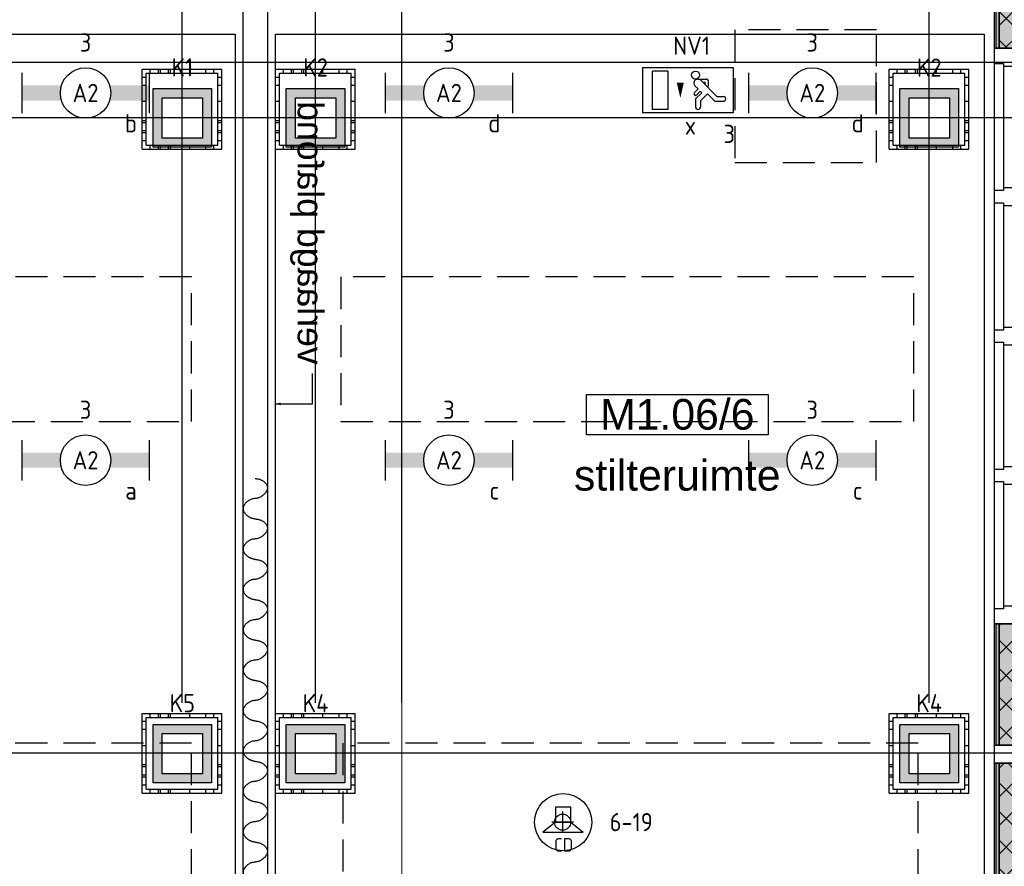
# Model space of a CAD drawing. Header units: millimetres. Extents: x -38031 to 110605, y -30229 to 92226.
# Tile 161 of 256: x 67467 to 72345, y 18344 to 22535. Entities that reach past the tile are written whole.
import ezdxf
from ezdxf.enums import TextEntityAlignment as Align

# ---------------------------------------------------------------- set-up
doc = ezdxf.new("R2010")
doc.units = ezdxf.units.MM
doc.header["$LTSCALE"] = 50
doc.set_wipeout_variables(frame=1)
doc.header["$PDMODE"] = 1
doc.linetypes.add('HIDDEN2', pattern=[4.7625, 3.175, -1.5875])
doc.linetypes.add('STYLE_07', pattern=[1.875, 0.625, -0.20828, 0.625, -0.20836, 0.06943, -0.13893])
for name, color, linetype in [('AB$1A---_ATTRIB035', 8, 'Continuous'), ('AL$1A---_ALGEMEEN', 8, 'Continuous'), ('AL------_MAATV', 200, 'Continuous'), ('AL------_MAATVOERING', 2, 'Continuous'), ('AL------_SPARING', 2, 'Continuous'), ('AM$1A---_ARCERING', 8, 'Continuous'), ('AT$1A---_TEKST100', 8, 'Continuous'), ('BOUWKUNDIG', 8, 'Continuous'), ('EB6421--_ATTRIB', 2, 'Continuous'), ('EL6222--', 3, 'Continuous'), ('EL6311--', 3, 'Continuous'), ('el6311--nv', 7, 'Continuous'), ('EL6350--', 3, 'Continuous'), ('EL6421--', 3, 'Continuous'), ('LICHT_TEXT018', 1, 'Continuous'), ('versterkte strook', 7, 'Continuous'), ('Vloerdoos (2e)', 51, 'Continuous'), ('Vloerdoos (OUD)', 51, 'Continuous')]:
    doc.layers.add(name, color=color, linetype=linetype)
doc.layers.add('stramien', color=1, linetype='Continuous', lineweight=15)
doc.styles.add('Arial', font='ARIAL.TTF')
doc.styles.add('BURO-018', font='iso.shx', dxfattribs={"height": 90})
doc.styles.add('NORATT', font='isocp.shx')
doc.styles.get("Standard").update_dxf_attribs({"font": 'iso.shx'})
doc.dimstyles.new('STABICAD', dxfattribs={"dimscale": 100, "dimtxt": 1.8, "dimasz": 2, "dimexe": 0, "dimexo": 2.5, "dimgap": 1.5, "dimtad": 0, "dimdec": 0, "dimrnd": 10, "dimzin": 0, "dimdsep": 46, "dimtxsty": 'Standard', "dimblk1": 'OBLIQUE', "dimblk2": 'OBLIQUE', "dimsah": 1, "dimcen": -3, "dimadec": 0, "dimazin": 0, "dimtfac": 1, "dimtdec": 0, "dimtofl": 0, "dimtmove": 2, "dimatfit": 3, "dimfxl": 0, "dimtvp": 1.055556, "dimtolj": 1, "dimtzin": 0, "dimarcsym": 0})
pattern_1 = [(135, (0, 0), (70.7107, 70.7107), []), (45, (299.34, -299.34), (70.7107, -70.7107), [])]

# ---------------------------------------------------------------- blocks, each defined once
blk = doc.blocks.new('1115C2J')
at = {"color": 0, "linetype": 'Continuous'}
for p, q in [((-4.5, 5.5), (4.5, 5.5)), ((-4.5, 1), (-4.5, 5.5)), ((-1.24, 4.309), (-1.24, 4.91)), ((-0.76, 4.11), (-0.76, 4.91)), ((2, 5.15), (3.5, 5.15)), ((2, 1.35), (2, 5.15)), ((3.5, 5.15), (3.5, 1.35)), ((4.5, 1), (4.5, 5.5)), ((-2.681, 4.35), (-3.52, 4.35)), ((-1.94, 3.609), (-2.681, 4.35)), ((-1.24, 4.309), (-1.94, 3.609)), ((-1.374, 3.496), (-0.76, 4.11)), ((-2.88, 3.87), (-3.52, 3.87)), ((-1.271, 2.261), (-2.88, 3.87)), ((-1.94, 2.93), (-2.04, 2.83)), ((-1.233, 3.354), (-1.374, 3.496)), ((-0.872, 3.715), (-1.233, 3.354)), ((-0.646, 3.489), (-1.007, 3.128)), ((-0.705, 2.827), (-1.007, 3.128)), ((-2.04, 2.83), (-2.04, 2.344)), ((-0.988, 2.144), (-1.84, 2.144)), ((-1.714, 2.704), (-1.72, 2.697)), ((-1.72, 2.697), (-1.72, 2.464)), ((-1.474, 2.464), (-1.72, 2.464)), ((4.5, 1), (-4.5, 1)), ((2, 1.35), (3.5, 1.35))]:
    blk.add_line(p, q, dxfattribs=at)
blk.add_lwpolyline([(0.75, 4, 0, 0.7, 0), (0.75, 2.5, 0.7, 0.7, 0)], format="xyseb", dxfattribs=at)
blk.add_circle((-0.76, 1.75), 0.4, dxfattribs=at)
for centre, radius, start, end in [((-1, 4.91), 0.24, 0, 180), ((-3.52, 4.11), 0.24, 90, 270), ((-0.759, 3.602), 0.16, 315, 135), ((-1.84, 2.344), 0.2, 180, 270), ((-0.988, 2.544), 0.4, 225, 45)]:
    blk.add_arc(centre, radius, start, end, dxfattribs=at)
at = {"color": 0, "linetype": 'Continuous', "style": 'BURO-018'}
for tag, p in [('E_GKAST', (0, 15.167)), ('E_GROEP', (0, 12.167)), ('E_SGROEP', (4.5, 12.167)), ('E_ARMCODE', (0, 8))]:
    blk.add_attdef(tag, text='', height=1.8, dxfattribs=at).set_placement(p, align=Align.MIDDLE)
at = {"layer": 'EL6350--', "color": 1, "style": 'BURO-018'}
blk.add_text('x', height=1.8, rotation=180, dxfattribs=at).set_placement((0.297, 7.649))
blk = doc.blocks.new('_Oblique')
at = {"color": 0, "linetype": 'ByBlock', "lineweight": -2}
blk.add_line((-0.5, -0.5), (0.5, 0.5), dxfattribs=at)
blk = doc.blocks.new('*D155')
at = {"layer": 'AL------_MAATVOERING', "color": 0, "lineweight": -2}
for p, q in [((72442.4, 23075), (63788, 23075)), ((63788, 22049), (63788, 23075)), ((72442.4, 22049), (63788, 22049))]:
    blk.add_line(p, q, dxfattribs=at)
at = {"layer": 'Defpoints', "color": 0}
for p in [(63788, 23075), (72692.4, 23075), (72692.4, 22049)]:
    blk.add_point(p, dxfattribs=at)
at = {"layer": 'AL------_MAATVOERING', "color": 0, "lineweight": -2, "xscale": 200, "yscale": 200, "zscale": 200}
for p, rotation in [((63788, 23075), 90), ((63788, 22049), 270)]:
    blk.add_blockref('_Oblique', p, dxfattribs=dict(at, rotation=rotation))
at = {"layer": 'AL------_MAATVOERING', "color": 0, "insert": (63598, 22562), "char_height": 180, "attachment_point": 5, "rotation": 90}
blk.add_mtext('\\A1;1030', dxfattribs=at)
blk = doc.blocks.new('*D156')
at = {"layer": 'AL------_MAATVOERING', "color": 0, "lineweight": -2}
for p, q in [((72442.4, 23075), (63164, 23075)), ((63164, 18903.4), (63164, 23075)), ((72442.4, 18903.4), (63164, 18903.4))]:
    blk.add_line(p, q, dxfattribs=at)
at = {"layer": 'Defpoints', "color": 0}
for p in [(63164, 23075), (72692.4, 23075), (72692.4, 18903.4)]:
    blk.add_point(p, dxfattribs=at)
at = {"layer": 'AL------_MAATVOERING', "color": 0, "lineweight": -2, "xscale": 200, "yscale": 200, "zscale": 200}
for p, rotation in [((63164, 23075), 90), ((63164, 18903.4), 270)]:
    blk.add_blockref('_Oblique', p, dxfattribs=dict(at, rotation=rotation))
at = {"layer": 'AL------_MAATVOERING', "color": 0, "insert": (62974, 20989.2), "char_height": 180, "attachment_point": 5, "rotation": 90}
blk.add_mtext('\\A1;4170', dxfattribs=at)
blk = doc.blocks.new('*D157')
at = {"layer": 'AL------_MAATVOERING', "color": 0, "lineweight": -2}
for p, q in [((69360, 19153.4), (69360, 23752.7)), ((71972.4, 23752.7), (69360, 23752.7)), ((71972.4, 19153.4), (71972.4, 23752.7))]:
    blk.add_line(p, q, dxfattribs=at)
at = {"layer": 'Defpoints', "color": 0}
for p in [(69360, 23752.7), (69360, 18903.4), (71972.4, 18903.4)]:
    blk.add_point(p, dxfattribs=at)
at = {"layer": 'AL------_MAATVOERING', "color": 0, "lineweight": -2, "xscale": 200, "yscale": 200, "zscale": 200, "rotation": 180}
blk.add_blockref('_Oblique', (69360, 23752.7), dxfattribs=at)
at = {"layer": 'AL------_MAATVOERING', "color": 0, "lineweight": -2, "xscale": 200, "yscale": 200, "zscale": 200}
blk.add_blockref('_Oblique', (71972.4, 23752.7), dxfattribs=at)
at = {"layer": 'AL------_MAATVOERING', "color": 0, "insert": (70666.2, 23942.7), "char_height": 180, "attachment_point": 5}
blk.add_mtext('\\A1;2610', dxfattribs=at)
blk = doc.blocks.new('*D158')
at = {"layer": 'AL------_MAATVOERING', "color": 0, "lineweight": -2}
for p, q in [((69360, 19153.4), (69360, 24199.6)), ((72692.4, 24199.6), (69360, 24199.6)), ((72692.4, 19153.4), (72692.4, 24199.6))]:
    blk.add_line(p, q, dxfattribs=at)
at = {"layer": 'Defpoints', "color": 0}
for p in [(69360, 24199.6), (69360, 18903.4), (72692.4, 18903.4)]:
    blk.add_point(p, dxfattribs=at)
at = {"layer": 'AL------_MAATVOERING', "color": 0, "lineweight": -2, "xscale": 200, "yscale": 200, "zscale": 200, "rotation": 180}
blk.add_blockref('_Oblique', (69360, 24199.6), dxfattribs=at)
at = {"layer": 'AL------_MAATVOERING', "color": 0, "lineweight": -2, "xscale": 200, "yscale": 200, "zscale": 200}
blk.add_blockref('_Oblique', (72692.4, 24199.6), dxfattribs=at)
at = {"layer": 'AL------_MAATVOERING', "color": 0, "insert": (71026.2, 24389.6), "char_height": 180, "attachment_point": 5}
blk.add_mtext('\\A1;3330', dxfattribs=at)
blk = doc.blocks.new('*D159')
at = {"layer": 'AL------_MAATVOERING', "color": 0, "lineweight": -2}
for p, q in [((68932.4, 23752.7), (68732.4, 23752.7)), ((68932.4, 19153.4), (68932.4, 23752.7)), ((69360, 19153.4), (69360, 23752.7)), ((69360, 23752.7), (69560, 23752.7))]:
    blk.add_line(p, q, dxfattribs=at)
at = {"layer": 'Defpoints', "color": 0}
for p in [(69360, 23752.7), (68932.4, 18903.4), (69360, 18903.4)]:
    blk.add_point(p, dxfattribs=at)
at = {"layer": 'AL------_MAATVOERING', "color": 0, "lineweight": -2, "xscale": 200, "yscale": 200, "zscale": 200}
blk.add_blockref('_Oblique', (68932.4, 23752.7), dxfattribs=at)
at = {"layer": 'AL------_MAATVOERING', "color": 0, "lineweight": -2, "xscale": 200, "yscale": 200, "zscale": 200, "rotation": 180}
blk.add_blockref('_Oblique', (69360, 23752.7), dxfattribs=at)
at = {"layer": 'AL------_MAATVOERING', "color": 0, "insert": (69031.1, 23944.5), "char_height": 180, "attachment_point": 5}
blk.add_mtext('\\A1;430', dxfattribs=at)
blk = doc.blocks.new('*D160')
at = {"layer": 'AL------_MAATVOERING', "color": 0, "lineweight": -2}
for p, q in [((68272.4, 19153.4), (68272.4, 24199.6)), ((68272.4, 24199.6), (69360, 24199.6)), ((69360, 19153.4), (69360, 24199.6))]:
    blk.add_line(p, q, dxfattribs=at)
at = {"layer": 'Defpoints', "color": 0}
for p in [(69360, 24199.6), (68272.4, 18903.4), (69360, 18903.4)]:
    blk.add_point(p, dxfattribs=at)
at = {"layer": 'AL------_MAATVOERING', "color": 0, "lineweight": -2, "xscale": 200, "yscale": 200, "zscale": 200, "rotation": 180}
blk.add_blockref('_Oblique', (68272.4, 24199.6), dxfattribs=at)
at = {"layer": 'AL------_MAATVOERING', "color": 0, "lineweight": -2, "xscale": 200, "yscale": 200, "zscale": 200}
blk.add_blockref('_Oblique', (69360, 24199.6), dxfattribs=at)
at = {"layer": 'AL------_MAATVOERING', "color": 0, "insert": (68816.2, 24389.6), "char_height": 180, "attachment_point": 5}
blk.add_mtext('\\A1;1090', dxfattribs=at)
blk = doc.blocks.new('1115B6630')
at = {"color": 0}
for p, q in [((-6.3, 2), (-6.3, -2)), ((6.3, 2), (6.3, -2))]:
    blk.add_line(p, q, dxfattribs=at)
at = {"color": 0, "linetype": 'Continuous'}
blk.add_circle((0, 0), 2.5, dxfattribs=at)
at = {"color": 0}
for points in [[(-2.5, 0.75), (-6.3, 0.75), (-2.5, -0.75), (-6.3, -0.75)], [(2.5, 0.75), (6.3, 0.75), (2.5, -0.75), (6.3, -0.75)]]:
    blk.add_solid(points, dxfattribs=at)
at = {"color": 0, "linetype": 'Continuous', "style": 'BURO-018'}
for tag, p in [('E_GKAST', (0, 8)), ('E_GROEP', (0, 5)), ('E_SGROEP', (4.5, 5)), ('E_ARMCODE', (0, 0)), ('E_SLET', (4.5, -3))]:
    blk.add_attdef(tag, text='', height=1.8, dxfattribs=at).set_placement(p, align=Align.MIDDLE)
blk = doc.blocks.new('E00414')
at = {"color": 0, "linetype": 'Continuous'}
for p, q in [((-2.9, -2.9), (-2.9, 2.9)), ((-2.9, 2.9), (2.9, 2.9)), ((-2, 2), (2, 2)), ((-2, -2), (-2, 2)), ((2, 2), (2, -2)), ((2.9, 2.9), (2.9, -2.9)), ((2.9, -2.9), (-2.9, -2.9)), ((2, -2), (-2, -2))]:
    blk.add_line(p, q, dxfattribs=at)
at = {"color": 0}
for points in [[(-2.9, 2.9), (2.9, 2.9), (-2, 2), (2, 2)], [(-2, -2), (-2.9, -2.9), (-2, 2), (-2.9, 2.9)], [(2, 2), (2.9, 2.9), (2, -2), (2.9, -2.9)], [(2, -2), (2.9, -2.9), (-2, -2), (-2.9, -2.9)]]:
    blk.add_solid(points, dxfattribs=at)
at = {"color": 0, "linetype": 'Continuous', "style": 'BURO-018'}
for tag, p in [('E_GKAST', (0, 8)), ('E_GROEP', (0, 5)), ('E_SGROEP', (4.5, 5))]:
    blk.add_attdef(tag, text='', height=1.8, dxfattribs=at).set_placement(p, align=Align.MIDDLE)
at = {"color": 0, "linetype": 'Continuous', "style": 'BURO-018', "flags": 1}
for tag, p in [('E_VERMCODE', (13, 5)), ('E_MATCODE', (0, 0))]:
    blk.add_attdef(tag, text='', height=1.8, dxfattribs=at).set_placement(p, align=Align.MIDDLE)
blk = doc.blocks.new('E00497')
at = {"color": 0}
for p, q in [((0, 0.75), (1, 2)), ((1, -2), (1, 2)), ((0, 0.75), (-1.5, 0.75)), ((0, -0.75), (0, 0.75)), ((-1.5, -0.75), (0, -0.75)), ((0, -0.75), (1, -2))]:
    blk.add_line(p, q, dxfattribs=at)
blk.add_line((-1.5, 0.75), (-1.5, -0.75))
blk.add_circle((0, 0), 2.841, dxfattribs=at)
at = {"color": 0, "linetype": 'Continuous', "style": 'BURO-018'}
blk.add_attdef('E_TEXT1', text='', height=1.8, dxfattribs=at).set_placement((0, 4.5), align=Align.MIDDLE)
at = {"color": 0, "linetype": 'Continuous', "style": 'BURO-018', "flags": 1}
blk.add_attdef('E_MATCODE', text='', height=1.8, dxfattribs=at).set_placement((0, 0), align=Align.MIDDLE)
blk = doc.blocks.new('Centraaldoos')
at = {"color": 1, "linetype": 'Continuous'}
for p, q in [((0, -2), (0, 2)), ((-2, 0), (2, 0))]:
    blk.add_line(p, q, dxfattribs=at)
at = {"color": 0, "linetype": 'Continuous'}
blk.add_circle((0, 0), 1.5, dxfattribs=at)
at = {"color": 0, "linetype": 'Continuous', "style": 'BURO-018'}
blk.add_attdef('AL_POSNR', text='', height=1.8, dxfattribs=at).set_placement((0, 3), align=Align.CENTER)
at = {"color": 0, "linetype": 'Continuous', "style": 'BURO-018', "flags": 1}
blk.add_attdef('AL_OMS', (0, 0), '', height=1.8, dxfattribs=at)
at = {"layer": 'AL------_MAATV', "style": 'BURO-018'}
blk.add_text('CD', height=2.531, rotation=180, dxfattribs=at).set_placement((1.61, 5.48))
blk = doc.blocks.new('VLOERDOOS (2e)')
at = {"layer": 'Vloerdoos (OUD)'}
for p, q in [((0, 395), (395, 395)), ((0, 395), (0, 0)), ((40, 375), (40, 395)), ((80, 375), (80, 395)), ((90, 375), (90, 395)), ((130, 375), (130, 395)), ((140, 375), (140, 395)), ((235, 375), (235, 395)), ((315, 375), (315, 395)), ((355, 375), (355, 395)), ((395, 395), (395, 0)), ((0, 355), (20, 355)), ((20, 375), (20, 20)), ((20, 375), (375, 375)), ((375, 375), (375, 20)), ((375, 355), (395, 355)), ((0, 315), (20, 315)), ((0, 305), (20, 305)), ((375, 315), (395, 315)), ((375, 305), (395, 305)), ((0, 265), (20, 265)), ((0, 255), (20, 255)), ((375, 265), (395, 265)), ((375, 255), (395, 255)), ((0, 160), (20, 160)), ((375, 160), (395, 160)), ((0, 80), (20, 80)), ((375, 80), (395, 80)), ((0, 40), (20, 40)), ((0, 0), (395, 0)), ((20, 20), (375, 20)), ((40, 0), (40, 20)), ((80, 0), (80, 20)), ((90, 0), (90, 20)), ((130, 0), (130, 20)), ((140, 0), (140, 20)), ((235, 0), (235, 20)), ((315, 0), (315, 20)), ((355, 0), (355, 20)), ((375, 40), (395, 40))]:
    blk.add_line(p, q, dxfattribs=at)
blk = doc.blocks.new('tekst 12 pts')
at = {"layer": 'AL$1A---_ALGEMEEN', "color": 0, "style": 'Arial'}
blk.add_attdef('naam_ruimte', text='', height=151.5, dxfattribs=at).set_placement((0, -41.1), align=Align.TOP_CENTER)
at = {"layer": 'AL$1A---_ALGEMEEN', "color": 0, "flags": 1}
for tag, p in [('oppervlakte', (-264.6, -1003)), ('stramiennummer', (-264.6, -1275.7))]:
    blk.add_attdef(tag, p, '', height=151.5, dxfattribs=at)
blk = doc.blocks.new('ruimtenummer')
at = {"layer": 'AL$1A---_ALGEMEEN', "color": 0, "flags": 1}
for tag, p in [('peil', (-450, -397.1)), ('onderdeel', (-450, -669.8))]:
    blk.add_attdef(tag, p, '', height=151.5, dxfattribs=at)
at = {"color": 0}
blk.add_wipeout([(-450, 100), (450, 100), (450, -100), (-450, -100)], dxfattribs=at).dxf.layer = 'AL$1A---_ALGEMEEN'
at = {"layer": 'AL$1A---_ALGEMEEN', "color": 0}
blk.add_lwpolyline([(-450, 100), (450, 100), (450, -100), (-450, -100)], close=True, dxfattribs=at)
at = {"layer": 'AL$1A---_ALGEMEEN', "color": 0, "style": 'Arial'}
blk.add_attdef('ruimtenummer', text='', height=151.5, dxfattribs=at).set_placement((0, 78), align=Align.TOP_CENTER)
blk = doc.blocks.new('Group-42')
at = {"layer": 'AM$1A---_ARCERING', "linetype": 'Continuous', "lineweight": 0}
for points in [[(8, 8601), (23, 8601), (23, 7868.5), (8, 7868.5)], [(23, 8601), (104, 8601), (104, 7868.5), (23, 7868.5)], [(104, 8601), (119, 8601), (119, 7868.5), (104, 7868.5)]]:
    blk.add_hatch(color=256, dxfattribs=at).paths.add_polyline_path(points)
at = {"layer": 'AM$1A---_ARCERING', "linetype": 'Continuous', "lineweight": 5}
h = blk.add_hatch(dxfattribs=at)
h.set_pattern_fill('ISOLATIE', color=256, style=0, pattern_type=2)
h.set_pattern_definition(pattern_1)
h.paths.add_polyline_path([(23, 8601), (104, 8601), (104, 7868.5), (23, 7868.5)])
at = {"layer": 'AL$1A---_ALGEMEEN', "color": 0}
for points in [[(8, 8601), (23, 8601), (23, 7868.5), (8, 7868.5)], [(23, 8601), (104, 8601), (104, 7868.5), (23, 7868.5)], [(104, 8601), (119, 8601), (119, 7868.5), (104, 7868.5)]]:
    blk.add_lwpolyline(points, close=True, dxfattribs=at)
blk = doc.blocks.new('Group-43')
at = {"layer": 'AM$1A---_ARCERING', "linetype": 'Continuous', "lineweight": 0}
for points in [[(8, 5018.5), (23, 5018.5), (23, 4418.5), (8, 4418.5)], [(23, 5018.5), (104, 5018.5), (104, 4418.5), (23, 4418.5)], [(104, 5018.5), (119, 5018.5), (119, 4418.5), (104, 4418.5)]]:
    blk.add_hatch(color=256, dxfattribs=at).paths.add_polyline_path(points)
at = {"layer": 'AM$1A---_ARCERING', "linetype": 'Continuous', "lineweight": 5}
h = blk.add_hatch(dxfattribs=at)
h.set_pattern_fill('ISOLATIE', color=256, style=0, pattern_type=2)
h.set_pattern_definition(pattern_1)
h.paths.add_polyline_path([(23, 5018.5), (104, 5018.5), (104, 4418.5), (23, 4418.5)])
at = {"layer": 'AL$1A---_ALGEMEEN', "color": 0}
for points in [[(8, 5018.5), (23, 5018.5), (23, 4418.5), (8, 4418.5)], [(23, 5018.5), (104, 5018.5), (104, 4418.5), (23, 4418.5)], [(104, 5018.5), (119, 5018.5), (119, 4418.5), (104, 4418.5)]]:
    blk.add_lwpolyline(points, close=True, dxfattribs=at)
blk = doc.blocks.new('Group-44')
at = {"layer": 'AM$1A---_ARCERING', "linetype": 'Continuous', "lineweight": 0}
for points in [[(8, 4328.5), (23, 4328.5), (23, 3728.5), (8, 3728.5)], [(23, 4328.5), (104, 4328.5), (104, 3728.5), (23, 3728.5)], [(104, 4328.5), (119, 4328.5), (119, 3728.5), (104, 3728.5)]]:
    blk.add_hatch(color=256, dxfattribs=at).paths.add_polyline_path(points)
at = {"layer": 'AM$1A---_ARCERING', "linetype": 'Continuous', "lineweight": 5}
h = blk.add_hatch(dxfattribs=at)
h.set_pattern_fill('ISOLATIE', color=256, style=0, pattern_type=2)
h.set_pattern_definition(pattern_1)
h.paths.add_polyline_path([(23, 4328.5), (104, 4328.5), (104, 3728.5), (23, 3728.5)])
at = {"layer": 'AL$1A---_ALGEMEEN', "color": 0}
for points in [[(8, 4328.5), (23, 4328.5), (23, 3728.5), (8, 3728.5)], [(23, 4328.5), (104, 4328.5), (104, 3728.5), (23, 3728.5)], [(104, 4328.5), (119, 4328.5), (119, 3728.5), (104, 3728.5)]]:
    blk.add_lwpolyline(points, close=True, dxfattribs=at)
blk = doc.blocks.new('32x_hout-mk 822s-p')
at = {"layer": 'AL$1A---_ALGEMEEN', "color": 0}
blk.add_lwpolyline([(0, 8691), (139, 8691), (139, 50), (0, 50)], close=True, dxfattribs=at)
for name in ['Group-42', 'Group-43', 'Group-44']:
    blk.add_blockref(name, (0, 0), dxfattribs=at)
at = {"color": 0}
for points in [[(0, 7868.5), (139, 7868.5), (139, 7778.5), (0, 7778.5)], [(0, 7178.5), (139, 7178.5), (139, 7088.5), (0, 7088.5)], [(0, 6488.5), (139, 6488.5), (139, 6398.5), (0, 6398.5)], [(0, 5798.5), (139, 5798.5), (139, 5708.5), (0, 5708.5)], [(0, 5108.5), (139, 5108.5), (139, 5018.5), (0, 5018.5)], [(0, 4418.5), (139, 4418.5), (139, 4328.5), (0, 4328.5)]]:
    blk.add_wipeout(points, dxfattribs=at).dxf.layer = 'AL$1A---_ALGEMEEN'
at = {"layer": 'AL$1A---_ALGEMEEN', "color": 0}
for points in [[(0, 7868.5), (139, 7868.5), (139, 7778.5), (0, 7778.5)], [(0, 7178.5), (139, 7178.5), (139, 7088.5), (0, 7088.5)], [(0, 6488.5), (139, 6488.5), (139, 6398.5), (0, 6398.5)], [(0, 5798.5), (139, 5798.5), (139, 5708.5), (0, 5708.5)], [(0, 5108.5), (139, 5108.5), (139, 5018.5), (0, 5018.5)], [(0, 4418.5), (139, 4418.5), (139, 4328.5), (0, 4328.5)]]:
    blk.add_lwpolyline(points, close=True, dxfattribs=at)
at = {"color": 0}
for points in [[(0, 7793.5), (45, 7793.5), (45, 7163.5), (0, 7163.5)], [(0, 7103.5), (45, 7103.5), (45, 6473.5), (0, 6473.5)], [(0, 6413.5), (45, 6413.5), (45, 5783.5), (0, 5783.5)], [(0, 5723.5), (45, 5723.5), (45, 5093.5), (0, 5093.5)]]:
    blk.add_wipeout(points, dxfattribs=at).dxf.layer = 'AL$1A---_ALGEMEEN'
at = {"layer": 'AL$1A---_ALGEMEEN', "color": 0}
for points in [[(0, 7793.5), (45, 7793.5), (45, 7163.5), (0, 7163.5)], [(0, 7103.5), (45, 7103.5), (45, 6473.5), (0, 6473.5)], [(0, 6413.5), (45, 6413.5), (45, 5783.5), (0, 5783.5)], [(0, 5723.5), (45, 5723.5), (45, 5093.5), (0, 5093.5)]]:
    blk.add_lwpolyline(points, close=True, dxfattribs=at)
blk = doc.blocks.new('txt 1_100 verlaagd plafond')
at = {"layer": 'AL$1A---_ALGEMEEN', "color": 0}
for p, q in [((-1830, 0), (-1830, 182.6)), ((-1830, 182.6), (-1680, 182.6))]:
    blk.add_line(p, q, dxfattribs=at)
blk.add_solid([(-1830, 0), (-1836.7, 25), (-1823.3, 25)], dxfattribs=at)
at = {"layer": 'AT$1A---_TEKST100', "insert": (-983.5, 235.8), "char_height": 126.27, "attachment_point": 2, "line_spacing_factor": 0.967741, "style": 'Arial'}
blk.add_mtext('{\\C256;\\lverlaagd plafond}', dxfattribs=at)
blk = doc.blocks.new('200254 W 211 30-06-2008')
at = {"layer": 'AL$1A---_ALGEMEEN', "linetype": 'Continuous', "lineweight": 30}
blk.add_lwpolyline([(20406.249, 3480.265), (20408.649, 3480.265), (20408.649, 3308.425), (20406.249, 3308.425)], close=True, dxfattribs=at)
at = {"layer": 'AL$1A---_ALGEMEEN'}
blk.add_lwpolyline([(20331.449, 3465.225), (20405.449, 3465.225), (20405.449, 3309.425), (20331.449, 3309.425)], close=True, dxfattribs=at)
for points in [[(20407.432, 3421.225), (20407.446, 3421.212), (20407.511, 3421.204), (20408.213, 3421.112), (20408.806, 3420.236), (20408.006, 3419.278), (20406.771, 3419.179), (20406.05, 3418.219), (20406.781, 3417.309), (20407.432, 3417.225)], [(20407.432, 3417.225), (20407.446, 3417.212), (20407.511, 3417.204), (20408.213, 3417.112), (20408.806, 3416.236), (20408.006, 3415.278), (20406.771, 3415.179), (20406.05, 3414.219), (20406.781, 3413.309), (20407.432, 3413.225)], [(20407.432, 3413.225), (20407.446, 3413.212), (20407.511, 3413.204), (20408.213, 3413.112), (20408.806, 3412.236), (20408.006, 3411.278), (20406.771, 3411.179), (20406.05, 3410.219), (20406.781, 3409.309), (20407.432, 3409.225)], [(20407.432, 3409.225), (20407.446, 3409.212), (20407.511, 3409.204), (20408.213, 3409.112), (20408.806, 3408.236), (20408.006, 3407.278), (20406.771, 3407.179), (20406.05, 3406.219), (20406.781, 3405.309), (20407.432, 3405.225)], [(20407.432, 3405.225), (20407.446, 3405.212), (20407.511, 3405.204), (20408.213, 3405.112), (20408.806, 3404.236), (20408.006, 3403.278), (20406.771, 3403.179), (20406.05, 3402.219), (20406.781, 3401.309), (20407.432, 3401.225)], [(20407.432, 3401.225), (20407.446, 3401.212), (20407.511, 3401.204), (20408.213, 3401.112), (20408.806, 3400.236), (20408.006, 3399.278), (20406.771, 3399.179), (20406.05, 3398.219), (20406.781, 3397.309), (20407.432, 3397.225)], [(20407.432, 3397.225), (20407.446, 3397.212), (20407.511, 3397.204), (20408.213, 3397.112), (20408.806, 3396.236), (20408.006, 3395.278), (20406.771, 3395.179), (20406.05, 3394.219), (20406.781, 3393.309), (20407.432, 3393.225)], [(20407.432, 3393.225), (20407.446, 3393.212), (20407.511, 3393.204), (20408.213, 3393.112), (20408.806, 3392.236), (20408.006, 3391.278), (20406.771, 3391.179), (20406.05, 3390.219), (20406.781, 3389.309), (20407.432, 3389.225)], [(20407.432, 3389.225), (20407.446, 3389.212), (20407.511, 3389.204), (20408.213, 3389.112), (20408.806, 3388.236), (20408.006, 3387.278), (20406.771, 3387.179), (20406.05, 3386.219), (20406.781, 3385.309), (20407.432, 3385.225)], [(20407.432, 3385.225), (20407.446, 3385.212), (20407.511, 3385.204), (20408.213, 3385.112), (20408.806, 3384.236), (20408.006, 3383.278), (20406.771, 3383.179), (20406.05, 3382.219), (20406.781, 3381.309), (20407.432, 3381.225)]]:
    blk.add_open_spline(points, degree=2, knots=[0, 0, 0, 1, 1, 2, 3, 4, 5, 6, 7, 7, 7], dxfattribs=at)
at = {"layer": 'stramien', "linetype": 'STYLE_07', "ltscale": 50}
blk.add_line((20421.949, 2695.425), (20421.949, 4240.025), dxfattribs=at)
at = {"layer": 'AL$1A---_ALGEMEEN', "xscale": 0.02, "yscale": 0.02, "zscale": 0.02}
blk.add_blockref('32x_hout-mk 822s-p', (20480.669, 3306.445), dxfattribs=at)
at = {"layer": 'AL$1A---_ALGEMEEN', "xscale": -0.02, "yscale": 0.02, "zscale": 0.02, "rotation": 270}
blk.add_blockref('txt 1_100 verlaagd plafond', (20409.449, 3465.205), dxfattribs=at)
at = {"layer": 'AL$1A---_ALGEMEEN'}
ref = blk.add_blockref('ruimtenummer', (20449.248, 3427.524), dxfattribs=dict(at, xscale=0.02, yscale=0.02, zscale=0.02))
ref.add_attrib('ruimtenummer', 'M1.06/6', dxfattribs={"layer": 'AB$1A---_ATTRIB035', "height": 3.0305, "style": 'Arial'}).set_placement((20449.248, 3429.084), align=Align.TOP_CENTER)
ref = blk.add_blockref('tekst 12 pts', (20449.248, 3423.873), dxfattribs=dict(at, xscale=0.02, yscale=0.02, zscale=0.02))
ref.add_attrib('naam_ruimte', 'stilteruimte', dxfattribs={"layer": 'AB$1A---_ATTRIB035', "height": 3.03049, "style": 'Arial'}).set_placement((20449.248, 3423.051), align=Align.TOP_CENTER)
blk.add_lwpolyline([(20409.449, 3465.225), (20479.669, 3465.225), (20479.669, 3309.425), (20409.449, 3309.425)], close=True, dxfattribs=at)

msp = doc.modelspace()

# ---------------------------------------------------------------- block references
at = {"layer": 'BOUWKUNDIG', "xscale": 50, "yscale": 50, "zscale": 50}
msp.add_blockref('200254 W 211 30-06-2008', (-951737.5, -150797.3), dxfattribs=at)

# ---------------------------------------------------------------- next in the draw order: linework, layer by layer
at = {"layer": 'LICHT_TEXT018', "linetype": 'HIDDEN2'}
for points in [[(71009.9, 21827.9), (71712.3, 21827.9), (71712.3, 22484.1), (71009.9, 22484.1)], [(65477.6, 20545.7), (68319, 20545.7), (68319, 21261.3), (65477.6, 21261.3)], [(69057.8, 20545.7), (71896.9, 20545.7), (71896.9, 21261.3), (69057.8, 21261.3)], [(65468.5, 15888.4), (68318.5, 15888.4), (68318.5, 18952.8), (65468.5, 18952.8)], [(69068.5, 15888.4), (71918.5, 15888.4), (71918.5, 18952.8), (69068.5, 18952.8)]]:
    msp.add_lwpolyline(points, close=True, dxfattribs=at)
at = {"layer": 'versterkte strook'}
msp.add_line((8368.1, 22325), (81845.1, 22325), dxfattribs=at)

# ---------------------------------------------------------------- next in the draw order: block references
at = {"layer": 'AL------_SPARING', "xscale": 26.66666666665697, "yscale": 26.66666666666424, "zscale": 26.66666666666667, "rotation": 180}
msp.add_blockref('Centraaldoos', (70156.8, 18562.2), dxfattribs=at)
at = {"layer": 'EL6222--'}
ref = msp.add_blockref('E00414', (68273, 22048.7), dxfattribs=dict(at, xscale=50, yscale=50, zscale=50))
ref.add_attrib('E_GROEP', 'K1', dxfattribs={"layer": '0', "color": 1, "linetype": 'Continuous', "height": 90, "style": 'BURO-018'}).set_placement((68273, 22298.7), align=Align.MIDDLE)
ref = msp.add_blockref('E00414', (68933, 22048.7), dxfattribs=dict(at, xscale=50, yscale=50, zscale=50))
ref.add_attrib('E_GROEP', 'K2', dxfattribs={"layer": '0', "color": 1, "linetype": 'Continuous', "height": 90, "style": 'BURO-018'}).set_placement((68933, 22298.7), align=Align.MIDDLE)
ref = msp.add_blockref('E00414', (71973, 22048.7), dxfattribs=dict(at, xscale=50, yscale=50, zscale=50))
ref.add_attrib('E_GROEP', 'K2', dxfattribs={"layer": '0', "color": 1, "linetype": 'Continuous', "height": 90, "style": 'BURO-018'}).set_placement((71973, 22297.8), align=Align.MIDDLE)
ref = msp.add_blockref('E00414', (68273, 18901.3), dxfattribs=dict(at, xscale=50, yscale=50, zscale=50))
ref.add_attrib('E_GROEP', 'K5', dxfattribs={"layer": '0', "color": 1, "linetype": 'Continuous', "height": 90, "style": 'BURO-018'}).set_placement((68273, 19151.3), align=Align.MIDDLE)
ref = msp.add_blockref('E00414', (68933, 18901.3), dxfattribs=dict(at, xscale=50, yscale=50, zscale=50))
ref.add_attrib('E_GROEP', 'K4', dxfattribs={"layer": '0', "color": 1, "linetype": 'Continuous', "height": 90, "style": 'BURO-018'}).set_placement((68933, 19151.3), align=Align.MIDDLE)
ref = msp.add_blockref('E00414', (71973, 18901.3), dxfattribs=dict(at, xscale=50, yscale=50, zscale=50))
ref.add_attrib('E_GROEP', 'K4', dxfattribs={"layer": '0', "color": 1, "linetype": 'Continuous', "height": 90, "style": 'BURO-018'}).set_placement((71973, 19151.3), align=Align.MIDDLE)
at = {"layer": 'EL6311--'}
ref = msp.add_blockref('1115B6630', (67793.5, 22172.1), dxfattribs=dict(at, xscale=50, yscale=50, zscale=50))
ref.add_attrib('E_ARMCODE', 'A2', dxfattribs={"layer": '0', "color": 1, "linetype": 'Continuous', "height": 90, "style": 'BURO-018'}).set_placement((67793.5, 22172.1), align=Align.MIDDLE)
ref.add_attrib('E_SLET', 'b', dxfattribs={"layer": '0', "color": 1, "linetype": 'Continuous', "height": 90, "style": 'BURO-018'}).set_placement((68018.5, 22022.1), align=Align.MIDDLE)
ref.add_attrib('E_GROEP', '3', dxfattribs={"layer": '0', "color": 1, "linetype": 'Continuous', "height": 90, "style": 'BURO-018'}).set_placement((67793.5, 22422.1), align=Align.MIDDLE)
ref = msp.add_blockref('1115B6630', (69593.5, 22172.1), dxfattribs=dict(at, xscale=50, yscale=50, zscale=50))
ref.add_attrib('E_ARMCODE', 'A2', dxfattribs={"layer": '0', "color": 1, "linetype": 'Continuous', "height": 90, "style": 'BURO-018'}).set_placement((69593.5, 22172.1), align=Align.MIDDLE)
ref.add_attrib('E_SLET', 'd', dxfattribs={"layer": '0', "color": 1, "linetype": 'Continuous', "height": 90, "style": 'BURO-018'}).set_placement((69818.5, 22022.1), align=Align.MIDDLE)
ref.add_attrib('E_GROEP', '3', dxfattribs={"layer": '0', "color": 1, "linetype": 'Continuous', "height": 90, "style": 'BURO-018'}).set_placement((69593.5, 22422.1), align=Align.MIDDLE)
ref = msp.add_blockref('1115B6630', (71393.5, 22172.1), dxfattribs=dict(at, xscale=50, yscale=50, zscale=50))
ref.add_attrib('E_ARMCODE', 'A2', dxfattribs={"layer": '0', "color": 1, "linetype": 'Continuous', "height": 90, "style": 'BURO-018'}).set_placement((71393.5, 22172.1), align=Align.MIDDLE)
ref.add_attrib('E_SLET', 'd', dxfattribs={"layer": '0', "color": 1, "linetype": 'Continuous', "height": 90, "style": 'BURO-018'}).set_placement((71618.5, 22022.1), align=Align.MIDDLE)
ref.add_attrib('E_GROEP', '3', dxfattribs={"layer": '0', "color": 1, "linetype": 'Continuous', "height": 90, "style": 'BURO-018'}).set_placement((71393.5, 22422.1), align=Align.MIDDLE)
ref = msp.add_blockref('1115B6630', (67793.5, 20353.9), dxfattribs=dict(at, xscale=50, yscale=50, zscale=50))
ref.add_attrib('E_ARMCODE', 'A2', dxfattribs={"layer": '0', "color": 1, "linetype": 'Continuous', "height": 90, "style": 'BURO-018'}).set_placement((67793.5, 20353.9), align=Align.MIDDLE)
ref.add_attrib('E_SLET', 'a', dxfattribs={"layer": '0', "color": 1, "linetype": 'Continuous', "height": 90, "style": 'BURO-018'}).set_placement((68018.5, 20203.9), align=Align.MIDDLE)
ref.add_attrib('E_GROEP', '3', dxfattribs={"layer": '0', "color": 1, "linetype": 'Continuous', "height": 90, "style": 'BURO-018'}).set_placement((67793.5, 20603.9), align=Align.MIDDLE)
ref = msp.add_blockref('1115B6630', (69593.5, 20353.9), dxfattribs=dict(at, xscale=50, yscale=50, zscale=50))
ref.add_attrib('E_ARMCODE', 'A2', dxfattribs={"layer": '0', "color": 1, "linetype": 'Continuous', "height": 90, "style": 'BURO-018'}).set_placement((69593.5, 20353.9), align=Align.MIDDLE)
ref.add_attrib('E_SLET', 'c', dxfattribs={"layer": '0', "color": 1, "linetype": 'Continuous', "height": 90, "style": 'BURO-018'}).set_placement((69818.5, 20203.9), align=Align.MIDDLE)
ref.add_attrib('E_GROEP', '3', dxfattribs={"layer": '0', "color": 1, "linetype": 'Continuous', "height": 90, "style": 'BURO-018'}).set_placement((69593.5, 20603.9), align=Align.MIDDLE)
ref = msp.add_blockref('1115B6630', (71393.5, 20353.9), dxfattribs=dict(at, xscale=50, yscale=50, zscale=50))
ref.add_attrib('E_ARMCODE', 'A2', dxfattribs={"layer": '0', "color": 1, "linetype": 'Continuous', "height": 90, "style": 'BURO-018'}).set_placement((71393.5, 20353.9), align=Align.MIDDLE)
ref.add_attrib('E_SLET', 'c', dxfattribs={"layer": '0', "color": 1, "linetype": 'Continuous', "height": 90, "style": 'BURO-018'}).set_placement((71618.5, 20203.9), align=Align.MIDDLE)
ref.add_attrib('E_GROEP', '3', dxfattribs={"layer": '0', "color": 1, "linetype": 'Continuous', "height": 90, "style": 'BURO-018'}).set_placement((71393.5, 20603.9), align=Align.MIDDLE)
at = {"layer": 'el6311--nv'}
ref = msp.add_blockref('1115C2J', (70777.4, 22348.2), dxfattribs=dict(at, xscale=50, yscale=50, zscale=50, rotation=180))
ref.add_attrib('E_ARMCODE', 'NV1', dxfattribs={"layer": '0', "color": 1, "linetype": 'Continuous', "height": 90, "style": 'BURO-018'}).set_placement((70795.7, 22406.2), align=Align.MIDDLE)
ref.add_attrib('E_GROEP', '3', dxfattribs={"layer": '0', "color": 1, "linetype": 'Continuous', "height": 90, "style": 'BURO-018'}).set_placement((70982.4, 21969.8), align=Align.MIDDLE)
at = {"layer": 'EL6421--', "linetype": 'HIDDEN2'}
ref = msp.add_blockref('E00497', (70159.4, 18562.2), dxfattribs=dict(at, xscale=50, yscale=50, zscale=50, rotation=270))
ref.add_attrib('E_TEXT1', '6-19', dxfattribs={"layer": 'EB6421--_ATTRIB', "color": 1, "linetype": 'Continuous', "height": 90, "style": 'NORATT'}).set_placement((70496.7, 18562.2), align=Align.MIDDLE)
at = {"layer": 'Vloerdoos (2e)', "rotation": 90}
for p in [(68469.3, 21894.5), (69129.3, 21894.5), (72169.3, 21894.5), (68469.3, 18705.5), (69129.3, 18705.5), (72169.3, 18705.5)]:
    msp.add_blockref('VLOERDOOS (2e)', p, dxfattribs=at)

# ---------------------------------------------------------------- next in the draw order: dimensions: what is measured, and where the dimension line sits
at = {"layer": 'AL------_MAATVOERING'}
for base, p1, picture, middle in [((69360, 24199.6), (68272.4, 18903.4), '*D160', (68816.2, 24389.6)), ((69360, 24199.6), (72692.4, 18903.4), '*D158', (71026.2, 24389.6)), ((69360, 23752.7), (71972.4, 18903.4), '*D157', (70666.2, 23942.7))]:
    dim = msp.add_linear_dim(base=base, p1=p1, p2=(69360, 18903.4), dimstyle='STABICAD', dxfattribs=at)
    dim.commit()
    dim.dimension.update_dxf_attribs({"geometry": picture, "text_midpoint": middle})
dim = msp.add_linear_dim(base=(69360, 23752.7), p1=(68932.4, 18903.4), p2=(69360, 18903.4), dimstyle='STABICAD', dxfattribs=at)
dim.commit()
dim.dimension.update_dxf_attribs({"geometry": '*D159', "text_midpoint": (69031.1, 23944.5), "dimtype": 160})
for base, p1, picture, middle in [((63164, 23075), (72692.4, 18903.4), '*D156', (62974, 20989.2)), ((63788, 23075), (72692.4, 22049), '*D155', (63598, 22562))]:
    dim = msp.add_linear_dim(base=base, p1=p1, p2=(72692.4, 23075), angle=90, dimstyle='STABICAD', dxfattribs=at)
    dim.commit()
    dim.dimension.update_dxf_attribs({"geometry": picture, "text_midpoint": middle})

doc.saveas('drawing.dxf')
